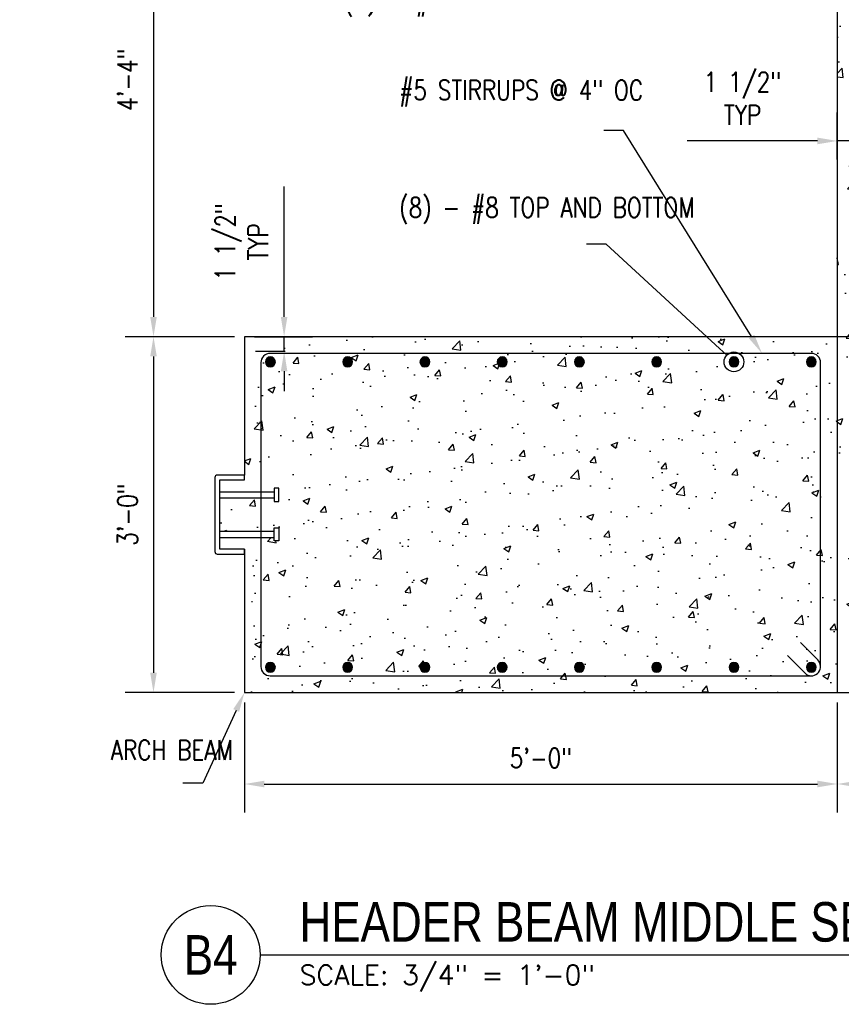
# Model space of a CAD drawing. Header units: inches. Extents: x 818 to 2209, y 105 to 919.
# Tile 9 of 127: x 1247 to 1330, y 105 to 204. Entities that reach past the tile are written whole.
import ezdxf
from ezdxf import colors
from ezdxf.entities.mleader import LeaderData, LeaderLine
from ezdxf.enums import TextEntityAlignment as Align
from ezdxf.math import Vec2, Vec3

# ---------------------------------------------------------------- set-up
doc = ezdxf.new("R2010")
doc.units = ezdxf.units.IN
doc.header["$MEASUREMENT"] = 0
for name, color, linetype in [('A-WALL-PATT', 8, 'Continuous'), ('S-ANNO-DIMS', 1, 'Continuous'), ('S-ANNO-NOTE', 2, 'Continuous'), ('S-ANNO-SYMB', 2, 'Continuous'), ('S-BEAM', 13, 'Continuous'), ('S-DETL-GENF', 3, 'Continuous'), ('S-DETL-HVY', 4, 'Continuous'), ('S-METL', 3, 'Continuous')]:
    doc.layers.add(name, color=color, linetype=linetype)
doc.styles.add('Annotative', font='romans.shx', dxfattribs={"width": 0.8, "height": 0.125})
doc.styles.add('Arial', font='romans.shx', dxfattribs={"width": 0.8})
doc.styles.add('ROMANS', font='romans.shx', dxfattribs={"width": 0.8})
doc.styles.add('TITLES', font='swiss.ttf', dxfattribs={"width": 0.8, "height": 0.25})
doc.dimstyles.new('Annotative', dxfattribs={"dimscale": 0, "dimtxt": 0.125, "dimasz": 0.125, "dimexe": 0.18, "dimexo": 0.0625, "dimgap": 0.09, "dimtad": 1, "dimdec": 3, "dimzin": 3, "dimdsep": 46, "dimlunit": 4, "dimtxsty": 'Annotative', "dimcen": 0.09, "dimclrt": 2, "dimazin": 2, "dimtfac": 1, "dimtdec": 3, "dimtmove": 0, "dimatfit": 0, "dimfxl": 1, "dimtfill": 1, "dimfrac": 2, "dimtolj": 1, "dimtzin": 0, "dimarcsym": 0})
pattern_1 = [(50, (0, 0), (7.172602, -0.627521), [0.75, -8.25]), (355, (0, 0), (-1.387513, 7.52192), [0.6, -6.6]), (100.45144, (0.598, -0.052), (5.78509, 6.8944), [0.637402, -7.01142]), (46.1842, (0, 2), (10.672413, -1.655193), [1.125, -12.375]), (96.6356, (0.889, 1.862), (9.34662, 9.741186), [0.9561, -10.51714]), (351.1842, (0, 2), (9.34662, 9.74119), [0.9, -9.9]), (21, (1, 1.5), (5.96907, -4.02619), [0.75, -8.25]), (326, (1, 1.5), (2.433153, 7.2515), [0.6, -6.6]), (71.45144, (1.4974, 1.1645), (8.402224, 3.22531), [0.637402, -7.01142]), (37.5, (0, 0), (0.1215986, 3.3289385), [0, -6.52, 0, -6.7, 0, -6.625]), (7.5, (0, 0), (2.630695, 3.944117), [0, -3.82, 0, -6.37, 0, -2.525]), (327.5, (-2.23, 0), (5.3382244, -0.2255487), [0, -2.5, 0, -7.8, 0, -10.35]), (317.5, (-3.23, 0), (5.831862, 1.00105), [0, -3.25, 0, -5.18, 0, -7.35])]

# ---------------------------------------------------------------- blocks, each defined once
blk = doc.blocks.new('Reinforcing Bar Section_USACE - __8-579028-HEADER BEAM MIDDLE SECTION')
at = {"layer": 'S-DETL-GENF'}
blk.add_hatch(color=256, dxfattribs=at).paths.add_polyline_path([(807.111, 164.95), (807.328, 165), (807.502, 165.138), (807.598, 165.339), (807.598, 165.561), (807.502, 165.762), (807.328, 165.9), (807.111, 165.95), (806.894, 165.9), (806.72, 165.762), (806.623, 165.561), (806.623, 165.339), (806.72, 165.138), (806.894, 165)])
for start, end in [(90, 270), (270, 90)]:
    blk.add_arc((807.111, 165.45), 0.5, start, end, dxfattribs=at)
blk = doc.blocks.new('Reinforcing Bar Section_USACE - __8-599908-HEADER BEAM MIDDLE SECTION')
at = {"layer": 'S-DETL-GENF'}
blk.add_hatch(color=256, dxfattribs=at).paths.add_polyline_path([(830.581, 164.95), (830.798, 165), (830.972, 165.138), (831.068, 165.339), (831.068, 165.561), (830.972, 165.762), (830.798, 165.9), (830.581, 165.95), (830.364, 165.9), (830.19, 165.762), (830.093, 165.561), (830.093, 165.339), (830.19, 165.138), (830.364, 165)])
for start, end in [(90, 270), (270, 90)]:
    blk.add_arc((830.581, 165.45), 0.5, start, end, dxfattribs=at)
blk = doc.blocks.new('Reinforcing Bend Type T1_USACE - _3-1434863-HEADER BEAM MIDDLE SECTION')
at = {"layer": 'S-DETL-HVY'}
blk.add_line((831.244, 135.288), (829.476, 137.056), dxfattribs=at)
for points in [[(831.518, 134.625), (831.518, 165.375, 0.414214), (830.581, 166.312), (775.81, 166.312, 0.414214), (774.873, 165.375), (774.873, 134.625, 0.414214), (775.81, 133.688), (830.581, 133.688)], [(828.183, 135.73), (830.079, 133.833, 0.895211), (831.244, 135.288)]]:
    blk.add_lwpolyline(points, format="xyb", dxfattribs=at)
blk = doc.blocks.new('*D51')
at = {"layer": 'Defpoints', "color": 0, "transparency": 16777216}
for p in [(1329.293, 224.411), (1260.084, 172.411), (1269.293, 172.411)]:
    blk.add_point(p, dxfattribs=at)
at = {"layer": 'S-ANNO-DIMS', "color": 0, "lineweight": -2, "transparency": 16777216}
for p, q in [((1328.293, 224.411), (1257.204, 224.411)), ((1260.084, 222.411), (1260.084, 174.411)), ((1268.293, 172.411), (1257.204, 172.411))]:
    blk.add_line(p, q, dxfattribs=at)
at = {"layer": 'S-ANNO-DIMS', "color": 0, "transparency": 16777216}
for points in [[(1259.751, 222.411), (1260.417, 222.411), (1260.084, 224.411)], [(1259.751, 174.411), (1260.417, 174.411), (1260.084, 172.411)]]:
    blk.add_solid(points, dxfattribs=at)
at = {"layer": 'S-ANNO-DIMS', "color": 2, "lineweight": -3, "transparency": 16777216, "insert": (1257.454, 198.411), "char_height": 2, "width": 8.21858, "attachment_point": 5, "rotation": 90, "style": 'Annotative'}
blk.add_mtext('\\A1;4\'-4"', dxfattribs=at)
blk = doc.blocks.new('*D50')
at = {"layer": 'Defpoints', "color": 0, "transparency": 16777216}
for p in [(1269.293, 172.411), (1260.084, 136.411), (1269.293, 136.411)]:
    blk.add_point(p, dxfattribs=at)
at = {"layer": 'S-ANNO-DIMS', "color": 0, "lineweight": -2, "transparency": 16777216}
for p, q in [((1268.293, 172.411), (1257.204, 172.411)), ((1260.084, 170.411), (1260.084, 138.411)), ((1268.293, 136.411), (1257.204, 136.411))]:
    blk.add_line(p, q, dxfattribs=at)
at = {"layer": 'S-ANNO-DIMS', "color": 0, "transparency": 16777216}
for points in [[(1259.751, 170.411), (1260.417, 170.411), (1260.084, 172.411)], [(1259.751, 138.411), (1260.417, 138.411), (1260.084, 136.411)]]:
    blk.add_solid(points, dxfattribs=at)
at = {"layer": 'S-ANNO-DIMS', "color": 2, "lineweight": -3, "transparency": 16777216, "insert": (1257.454, 154.411), "char_height": 2, "width": 8.21858, "attachment_point": 5, "rotation": 90, "style": 'Annotative'}
blk.add_mtext('\\A1;3\'-0"', dxfattribs=at)
blk = doc.blocks.new('*D49')
at = {"layer": 'Defpoints', "color": 0, "transparency": 16777216}
for p in [(1269.293, 136.411), (1329.293, 136.411), (1329.293, 127.152)]:
    blk.add_point(p, dxfattribs=at)
at = {"layer": 'S-ANNO-DIMS', "color": 0, "lineweight": -2, "transparency": 16777216}
for p, q in [((1269.293, 135.411), (1269.293, 124.272)), ((1329.293, 135.411), (1329.293, 124.272)), ((1271.293, 127.152), (1327.293, 127.152))]:
    blk.add_line(p, q, dxfattribs=at)
at = {"layer": 'S-ANNO-DIMS', "color": 0, "transparency": 16777216}
for points in [[(1271.293, 127.485), (1271.293, 126.819), (1269.293, 127.152)], [(1327.293, 127.485), (1327.293, 126.819), (1329.293, 127.152)]]:
    blk.add_solid(points, dxfattribs=at)
at = {"layer": 'S-ANNO-DIMS', "color": 2, "lineweight": -3, "transparency": 16777216, "insert": (1299.293, 129.782), "char_height": 2, "width": 8.21858, "attachment_point": 5, "style": 'Annotative'}
blk.add_mtext('\\A1;5\'-0"', dxfattribs=at)
blk = doc.blocks.new('*D48')
at = {"layer": 'Defpoints', "color": 0, "transparency": 16777216}
for p in [(1329.293, 136.411), (1389.293, 136.411), (1389.293, 127.152)]:
    blk.add_point(p, dxfattribs=at)
at = {"layer": 'S-ANNO-DIMS', "color": 0, "lineweight": -2, "transparency": 16777216}
for p, q in [((1329.293, 135.411), (1329.293, 124.272)), ((1389.293, 135.411), (1389.293, 124.272)), ((1331.293, 127.152), (1387.293, 127.152))]:
    blk.add_line(p, q, dxfattribs=at)
at = {"layer": 'S-ANNO-DIMS', "color": 0, "transparency": 16777216}
for points in [[(1331.293, 127.485), (1331.293, 126.819), (1329.293, 127.152)], [(1387.293, 127.485), (1387.293, 126.819), (1389.293, 127.152)]]:
    blk.add_solid(points, dxfattribs=at)
at = {"layer": 'S-ANNO-DIMS', "color": 2, "lineweight": -3, "transparency": 16777216, "insert": (1359.293, 129.782), "char_height": 2, "width": 8.21858, "attachment_point": 5, "style": 'Annotative'}
blk.add_mtext('\\A1;5\'-0"', dxfattribs=at)
blk = doc.blocks.new('_DotBlank')
at = {"color": 0, "linetype": 'ByBlock', "lineweight": -2}
blk.add_line((-0.5, 0), (-1, 0), dxfattribs=at)
blk.add_circle((0, 0), 0.5, dxfattribs=at)
blk = doc.blocks.new('*U73')
at = {"linetype": 'Continuous', "lineweight": -3}
blk.add_line((1.125, 0.625), (10.5, 0.625), dxfattribs=at)
at = {"lineweight": -3}
blk.add_circle((0.8125, 0.625), 0.3125, dxfattribs=at)
at = {"lineweight": -3, "style": 'Arial'}
blk.add_attdef('DRAWING_AREA_TITLE', text='', height=0.1875, dxfattribs=at).set_placement((1.3743, 0.6339), align=Align.BOTTOM_LEFT)
blk.add_attdef('X#', text='', height=0.1875, dxfattribs=at).set_placement((0.8125, 0.625), align=Align.MIDDLE_CENTER)
blk.add_attdef('SCALE:', text='', height=0.0938, dxfattribs=at).set_placement((1.3743, 0.5606), align=Align.TOP_LEFT)
blk = doc.blocks.new('*D98')
at = {"layer": 'Defpoints', "color": 0, "transparency": 16777216}
for p in [(1330.793, 192.214), (1329.293, 189.334), (1330.793, 189.334)]:
    blk.add_point(p, dxfattribs=at)
at = {"layer": 'S-ANNO-DIMS', "color": 0, "lineweight": -2, "transparency": 16777216}
for p, q in [((1329.293, 190.334), (1329.293, 195.094)), ((1330.793, 190.334), (1330.793, 195.094)), ((1327.293, 192.214), (1314.108, 192.214)), ((1330.793, 192.214), (1329.293, 192.214)), ((1332.793, 192.214), (1334.793, 192.214))]:
    blk.add_line(p, q, dxfattribs=at)
at = {"layer": 'S-ANNO-DIMS', "color": 0, "transparency": 16777216}
for points in [[(1327.293, 192.547), (1327.293, 191.88), (1329.293, 192.214)], [(1332.793, 192.547), (1332.793, 191.88), (1330.793, 192.214)]]:
    blk.add_solid(points, dxfattribs=at)
at = {"layer": 'S-ANNO-DIMS', "color": 2, "transparency": 16777216, "insert": (1319.7, 196.511), "char_height": 2, "attachment_point": 5, "style": 'Annotative', "bg_fill": 3, "box_fill_scale": 1.25, "bg_fill_color": 256, "bg_fill_true_color": 13158600, "bg_fill_transparency": 0}
blk.add_mtext('\\A1;1 1/2"\\PTYP', dxfattribs=at)
blk = doc.blocks.new('*D99')
at = {"layer": 'Defpoints', "color": 0, "transparency": 16777216}
for p in [(1269.293, 172.411), (1273.306, 170.911), (1274.421, 170.911)]:
    blk.add_point(p, dxfattribs=at)
at = {"layer": 'S-ANNO-DIMS', "color": 0, "lineweight": -2, "transparency": 16777216}
for p, q in [((1273.306, 174.411), (1273.306, 187.596)), ((1270.293, 172.411), (1276.186, 172.411)), ((1273.306, 170.911), (1273.306, 172.411)), ((1273.421, 170.911), (1270.426, 170.911)), ((1273.306, 168.911), (1273.306, 166.911))]:
    blk.add_line(p, q, dxfattribs=at)
at = {"layer": 'S-ANNO-DIMS', "color": 0, "transparency": 16777216}
for points in [[(1272.973, 174.411), (1273.639, 174.411), (1273.306, 172.411)], [(1272.973, 168.911), (1273.639, 168.911), (1273.306, 170.911)]]:
    blk.add_solid(points, dxfattribs=at)
at = {"layer": 'S-ANNO-DIMS', "color": 2, "transparency": 16777216, "insert": (1269.009, 182.004), "char_height": 2, "attachment_point": 5, "rotation": 90, "style": 'Annotative', "bg_fill": 3, "box_fill_scale": 1.25, "bg_fill_color": 256, "bg_fill_true_color": 13158600, "bg_fill_transparency": 0}
blk.add_mtext('\\A1;1 1/2"\\PTYP', dxfattribs=at)

msp = doc.modelspace()

# ---------------------------------------------------------------- hatches: boundary and pattern name
at = {"layer": 'A-WALL-PATT', "lineweight": -3}
h = msp.add_hatch(dxfattribs=at)
h.set_pattern_fill('AR-CONC', color=8, style=0)
h.set_pattern_definition(pattern_1)
h.paths.add_polyline_path([(1389.2926, 194.3938), (1388.2926, 194.4143), (1388.2926, 215.4143), (1389.2926, 215.3938), (1389.2926, 224.4114), (1337.2926, 224.4114), (1337.2926, 246.4114), (1329.2926, 246.4114), (1329.2926, 172.4114), (1389.2926, 172.4114)])
h = msp.add_hatch(dxfattribs=at)
h.set_pattern_fill('AR-CONC', color=8, style=0)
h.set_pattern_definition(pattern_1)
h.paths.add_polyline_path([(1329.2926, 172.4114), (1269.2926, 172.4114), (1269.2926, 158.4114), (1269.2926, 157.9114), (1266.7926, 157.9114), (1266.7926, 156.7263), (1272.3044, 156.7263), (1272.3044, 157.0807), (1272.7768, 157.0807), (1272.7768, 155.7421), (1272.3044, 155.7421), (1272.3044, 156.0964), (1266.7926, 156.0964), (1266.7926, 152.7263), (1272.3044, 152.7263), (1272.3044, 153.0807), (1272.7768, 153.0807), (1272.7768, 151.7421), (1272.3044, 151.7421), (1272.3044, 152.0964), (1266.7926, 152.0964), (1266.7926, 150.9114), (1269.2926, 150.9114), (1269.2926, 150.4114), (1269.2926, 136.4114), (1329.2926, 136.4114)])
h = msp.add_hatch(dxfattribs=at)
h.set_pattern_fill('AR-CONC', color=8, style=0)
h.set_pattern_definition(pattern_1)
h.paths.add_polyline_path([(1389.2926, 172.4114), (1329.2926, 172.4114), (1329.2926, 136.4114), (1389.2926, 136.4114)])

# ---------------------------------------------------------------- linework, layer by layer
at = {"layer": 'S-BEAM'}
msp.add_line((1329.2926, 246.4114), (1329.2926, 136.4114), dxfattribs=at)
at = {"layer": 'S-BEAM', "lineweight": -3}
for p, q in [((1389.2926, 172.4114), (1269.2926, 172.4114)), ((1269.2926, 172.4114), (1269.2926, 158.4114)), ((1269.2926, 150.9114), (1269.2926, 136.4114)), ((1269.2926, 136.4114), (1389.2926, 136.4114))]:
    msp.add_line(p, q, dxfattribs=at)
at = {"layer": 'S-METL', "lineweight": -3}
for p, q in [((1266.7926, 156.7263), (1272.3044, 156.7263)), ((1266.7926, 156.0964), (1272.3044, 156.0964)), ((1266.7926, 152.7263), (1272.3044, 152.7263)), ((1266.7926, 152.0964), (1272.3044, 152.0964))]:
    msp.add_line(p, q, dxfattribs=at)
msp.add_lwpolyline([(1269.2926, 157.9114), (1269.2926, 158.4114), (1266.5426, 158.4114, 0.4142136), (1266.2926, 158.1614), (1266.2926, 150.6614, 0.4142136), (1266.5426, 150.4114), (1269.2926, 150.4114), (1269.2926, 150.9114), (1266.7926, 150.9114), (1266.7926, 157.9114)], format="xyb", close=True, dxfattribs=at)
for points in [[(1272.3044, 157.0807), (1272.3044, 155.7421), (1272.7768, 155.7421), (1272.7768, 157.0807)], [(1272.3044, 151.7421), (1272.3044, 153.0807), (1272.7768, 153.0807), (1272.7768, 151.7421)]]:
    msp.add_lwpolyline(points, close=True, dxfattribs=at)

# ---------------------------------------------------------------- block references
at = {"layer": 'S-ANNO-SYMB', "lineweight": -3}
ref = msp.add_blockref('*U73', (1252.8751, 99.8638), dxfattribs=dict(at, xscale=16.00000009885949, yscale=16.00000009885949, zscale=16.00000009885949))
ref.add_attrib('SCALE:', 'SCALE: 3/4" = 1\'-0"', dxfattribs={"layer": '0', "lineweight": -3, "height": 2, "style": 'ROMANS'}).set_placement((1274.8638, 108.8332), align=Align.TOP_LEFT)
ref.add_attrib('DRAWING_AREA_TITLE', 'HEADER BEAM MIDDLE SECTION', dxfattribs={"layer": '0', "lineweight": -3, "height": 4, "style": 'TITLES', "width": 0.796875}).set_placement((1274.8638, 110.0063), align=Align.BOTTOM_LEFT)
ref.add_attrib('X#', 'B4', dxfattribs={"layer": '0', "lineweight": -3, "height": 4, "style": 'TITLES', "width": 0.796875}).set_placement((1265.8751, 109.8638), align=Align.MIDDLE_CENTER)
at = {"layer": 'S-DETL-GENF', "lineweight": -3}
for name, p in [('Reinforcing Bend Type T1_USACE - _3-1434863-HEADER BEAM MIDDLE SECTION', (496.0867, 4.4114)), ('Reinforcing Bar Section_USACE - __8-579028-HEADER BEAM MIDDLE SECTION', (464.8067, 4.4114)), ('Reinforcing Bar Section_USACE - __8-579028-HEADER BEAM MIDDLE SECTION', (472.6267, 4.4114)), ('Reinforcing Bar Section_USACE - __8-599908-HEADER BEAM MIDDLE SECTION', (456.9767, 4.4114)), ('Reinforcing Bar Section_USACE - __8-599908-HEADER BEAM MIDDLE SECTION', (464.7967, 4.4114)), ('Reinforcing Bar Section_USACE - __8-579028-HEADER BEAM MIDDLE SECTION', (496.0867, 4.4114)), ('Reinforcing Bar Section_USACE - __8-579028-HEADER BEAM MIDDLE SECTION', (503.9067, 4.4114)), ('Reinforcing Bar Section_USACE - __8-599908-HEADER BEAM MIDDLE SECTION', (488.2567, 4.4114)), ('Reinforcing Bar Section_USACE - __8-599908-HEADER BEAM MIDDLE SECTION', (496.0867, 4.4114))]:
    msp.add_blockref(name, p, dxfattribs=at)
at = {"layer": 'S-DETL-GENF', "lineweight": -3, "rotation": 180}
for name, p in [('Reinforcing Bar Section_USACE - __8-599908-HEADER BEAM MIDDLE SECTION', (2102.4985, 304.4114)), ('Reinforcing Bar Section_USACE - __8-599908-HEADER BEAM MIDDLE SECTION', (2110.3185, 304.4114)), ('Reinforcing Bar Section_USACE - __8-579028-HEADER BEAM MIDDLE SECTION', (2094.6685, 304.4114)), ('Reinforcing Bar Section_USACE - __8-579028-HEADER BEAM MIDDLE SECTION', (2102.4885, 304.4114)), ('Reinforcing Bar Section_USACE - __8-599908-HEADER BEAM MIDDLE SECTION', (2133.7785, 304.4114)), ('Reinforcing Bar Section_USACE - __8-599908-HEADER BEAM MIDDLE SECTION', (2141.5985, 304.4114)), ('Reinforcing Bar Section_USACE - __8-579028-HEADER BEAM MIDDLE SECTION', (2125.9485, 304.4114)), ('Reinforcing Bar Section_USACE - __8-579028-HEADER BEAM MIDDLE SECTION', (2133.7785, 304.4114))]:
    msp.add_blockref(name, p, dxfattribs=at)

# ---------------------------------------------------------------- dimensions: what is measured, and where the dimension line sits
at = {"layer": 'S-ANNO-DIMS', "lineweight": -3}
for base, p1, p2, picture, middle in [((1260.0841, 172.4114), (1329.2926, 224.4114), (1269.2926, 172.4114), '*D51', (1257.4536, 198.4114)), ((1260.0841, 136.4114), (1269.2926, 172.4114), (1269.2926, 136.4114), '*D50', (1257.4536, 154.4114))]:
    dim = msp.add_linear_dim(base=base, p1=p1, p2=p2, angle=90, dimstyle='Annotative', override={"dimpost": '\\X', "dimtfill": 0}, dxfattribs=at)
    dim.commit()
    dim.dimension.update_dxf_attribs({"geometry": picture, "text_midpoint": middle})
for base, p1, p2, picture, middle in [((1329.2926, 127.152), (1269.2926, 136.4114), (1329.2926, 136.4114), '*D49', (1299.2926, 129.7825)), ((1389.2926, 127.152), (1329.2926, 136.4114), (1389.2926, 136.4114), '*D48', (1359.2926, 129.7825))]:
    dim = msp.add_linear_dim(base=base, p1=p1, p2=p2, dimstyle='Annotative', override={"dimpost": '\\X', "dimtfill": 0}, dxfattribs=at)
    dim.commit()
    dim.dimension.update_dxf_attribs({"geometry": picture, "text_midpoint": middle})

# ---------------------------------------------------------------- leaders
at = {"layer": 'S-ANNO-NOTE', "lineweight": -3}
ml = msp.add_multileader_mtext('Standard', dxfattribs=at)
ml.set_content('(3) - #11 EACH SIDE', color=256, style='Annotative')
ml.set_leader_properties(color=1, linetype='ByLayer', lineweight=-1)
ml.set_arrow_properties(name='DOTBLANK')
ml.build(insert=Vec2(0, 0))
ml.multileader.update_dxf_attribs({"text_right_attachment_type": 3, "dogleg_length": 0.125, "arrow_head_size": 2, "scale": 16})
ctx = ml.context
ctx.base_point, ctx.scale, ctx.char_height, ctx.arrow_head_size, ctx.landing_gap_size, ctx.plane_origin = Vec3(1277.9172, 206.1395), 16, 2, 2, 1.44, Vec3(1331.8637, 202.9216)
ctx.right_attachment = 3
notes = []
notes.append((ctx, [(0, (1, 1, 0), (1310.3019, 205.7585), (-1, 0), 2, [(0, [(1332.9074, 209.6716)], 0, [])])]))
ctx.mtext.insert, ctx.mtext.flow_direction = Vec3(1279.3572, 207.4728), 5
ml = msp.add_multileader_mtext('Standard', dxfattribs=at)
ml.set_content('#8 DIAGONAL BARS MATCH ROOF REINF CONTINUOUS BAR SPACING, MAX 8" OC', color=256, style='Annotative')
ml.set_leader_properties(color=1, linetype='ByLayer', lineweight=-1)
ml.build(insert=Vec2(0, 0))
ml.multileader.update_dxf_attribs({"text_right_attachment_type": 3, "dogleg_length": 0.125, "arrow_head_size": 2, "scale": 16})
ctx = ml.context
ctx.base_point, ctx.scale, ctx.char_height, ctx.arrow_head_size, ctx.landing_gap_size, ctx.plane_origin = Vec3(1077.2384, 188.4043), 16, 2, 2, 1.44, Vec3(1079.4568, 206.7796)
ctx.right_attachment = 3
notes.append((ctx, [(0, (1, 1, 0), (1075.2384, 188.4043), (1, 0), 2, [(0, [(1074.0591, 202.9095)], 0, [])])]))
ctx.mtext.insert, ctx.mtext.width, ctx.mtext.flow_direction = Vec3(1078.6784, 189.5948), 34.000062, 5
ml = msp.add_multileader_mtext('Standard', dxfattribs=at)
ml.set_content('#5 STIRRUPS @ 4" OC', color=256, style='Annotative')
ml.set_leader_properties(color=1, linetype='ByLayer', lineweight=-1)
ml.build(insert=Vec2(0, 0))
ml.multileader.update_dxf_attribs({"text_right_attachment_type": 3, "dogleg_length": 0.125, "arrow_head_size": 2, "scale": 16})
ctx = ml.context
ctx.base_point, ctx.scale, ctx.char_height, ctx.arrow_head_size, ctx.landing_gap_size, ctx.plane_origin = Vec3(1283.5127, 197.3567), 16, 2, 2, 1.44, Vec3(1321.6789, 170.9114)
ctx.right_attachment = 3
notes.append((ctx, [(0, (1, 1, 0), (1307.6689, 193.2615), (-1, 0), 2, [(0, [(1321.6789, 170.7239)], 0, [])])]))
ctx.mtext.insert, ctx.mtext.width, ctx.mtext.flow_direction = Vec3(1284.9527, 198.3567), 20.266725, 5
ml = msp.add_multileader_mtext('Standard', dxfattribs=at)
ml.set_content('#8 DIAGONAL BARS MATCH ROOF REINF CONTINUOUS BAR SPACING, MAX 8" OC', color=256, style='Annotative')
ml.set_leader_properties(color=1, linetype='ByLayer', lineweight=-1)
ml.build(insert=Vec2(0, 0))
ml.multileader.update_dxf_attribs({"text_right_attachment_type": 3, "dogleg_length": 0.125, "arrow_head_size": 2, "scale": 16})
ctx = ml.context
ctx.base_point, ctx.scale, ctx.char_height, ctx.arrow_head_size, ctx.landing_gap_size, ctx.plane_origin = Vec3(896.1467, 190.6344), 16, 2, 2, 1.44, Vec3(893.4364, 206.7796)
ctx.right_attachment = 3
notes.append((ctx, [(0, (1, 1, 0), (894.1467, 190.6344), (1, 0), 2, [(0, [(887.8594, 193.8614)], 0, [])])]))
ctx.mtext.insert, ctx.mtext.width, ctx.mtext.flow_direction = Vec3(897.5867, 191.6344), 43.322705, 5
ml = msp.add_multileader_mtext('Standard', dxfattribs=at)
ml.set_content('#4 STIRRUPS\\P@ 4" OC', color=256, style='Annotative')
ml.set_leader_properties(color=1, linetype='ByLayer', lineweight=-1)
ml.build(insert=Vec2(0, 0))
ml.multileader.update_dxf_attribs({"text_left_attachment_type": 3, "text_right_attachment_type": 3, "dogleg_length": 0.125, "arrow_head_size": 2, "scale": 16})
ctx = ml.context
ctx.base_point, ctx.scale, ctx.char_height, ctx.arrow_head_size, ctx.landing_gap_size, ctx.plane_origin = Vec3(974.7909, 187.6117), 16, 2, 2, 1.44, Vec3(1003.926, 170.9114)
ctx.left_attachment, ctx.right_attachment = 3, 3
notes.append((ctx, [(0, (1, 1, 0), (995.2899, 187.6117), (-1, 0), 2, [(0, [(1003.926, 170.7239)], 0, [])])]))
ctx.mtext.insert, ctx.mtext.width, ctx.mtext.flow_direction = Vec3(976.2309, 192.707), 38.003556, 5
ml = msp.add_multileader_mtext('Standard', dxfattribs=at)
ml.set_content('\\pxt3.2,6.4,9.6,12.8,16,19.2,22.4,25.6,28.8,32,35.2,38.4,41.6,44.8,48,51.2,54.4,57.6,60.8,64,67.2,70.4,73.6,76.8,80,83.2,86.4,89.6,92.8,96,99.2,102.4;{\\C256;(3) - #11 EACH SIDE}', color=256, style='Annotative')
ml.set_leader_properties(color=1, linetype='ByLayer', lineweight=-1)
ml.set_arrow_properties(name='DOTBLANK')
ml.build(insert=Vec2(0, 0))
ml.multileader.update_dxf_attribs({"text_right_attachment_type": 3, "dogleg_length": 0.125, "arrow_head_size": 2, "scale": 16})
ctx = ml.context
ctx.base_point, ctx.scale, ctx.char_height, ctx.arrow_head_size, ctx.landing_gap_size, ctx.plane_origin = Vec3(896.1467, 178.0086), 16, 2, 2, 1.44, Vec3(879.4509, 191.8745)
ctx.right_attachment = 3
notes.append((ctx, [(0, (1, 1, 0), (894.1467, 178.0086), (1, 0), 2, [(0, [(889.4145, 187.1716)], 0, [])])]))
ctx.mtext.insert, ctx.mtext.width, ctx.mtext.flow_direction = Vec3(897.5867, 179.342), 30.088367, 5
ml = msp.add_multileader_mtext('Standard', dxfattribs=at)
ml.set_content('(8) - #8 TOP AND BOTTOM', color=256, style='Annotative')
ml.set_leader_properties(color=1, linetype='ByLayer', lineweight=-1)
ml.set_arrow_properties(name='DOTBLANK')
ml.build(insert=Vec2(0, 0))
ml.multileader.update_dxf_attribs({"text_right_attachment_type": 3, "dogleg_length": 0.125, "arrow_head_size": 2, "scale": 16})
ctx = ml.context
ctx.base_point, ctx.scale, ctx.char_height, ctx.arrow_head_size, ctx.landing_gap_size, ctx.plane_origin = Vec3(1283.5127, 185.4789), 16, 2, 2, 1.44, Vec3(1316.4307, 170.3614)
ctx.right_attachment = 3
notes.append((ctx, [(0, (1, 1, 0), (1305.9165, 181.7646), (-1, 0), 2, [(0, [(1318.8376, 169.8614)], 0, [])])]))
ctx.mtext.insert, ctx.mtext.width, ctx.mtext.flow_direction = Vec3(1284.9527, 186.4789), 20.266725, 5
ml = msp.add_multileader_mtext('Standard', dxfattribs=at)
ml.set_content('(4) - #8 TOP AND BOTTOM', color=256, style='Annotative')
ml.set_leader_properties(color=1, linetype='ByLayer', lineweight=-1)
ml.set_arrow_properties(name='DOTBLANK')
ml.build(insert=Vec2(0, 0))
ml.multileader.update_dxf_attribs({"text_left_attachment_type": 3, "text_right_attachment_type": 3, "dogleg_length": 0.125, "arrow_head_size": 2, "scale": 16})
ctx = ml.context
ctx.base_point, ctx.scale, ctx.char_height, ctx.arrow_head_size, ctx.landing_gap_size, ctx.plane_origin = Vec3(971.5147, 180.0227), 16, 2, 2, 1.44, Vec3(998.6778, 170.3614)
ctx.left_attachment, ctx.right_attachment = 3, 3
notes.append((ctx, [(0, (1, 1, 0), (993.9185, 180.0227), (-1, 0), 2, [(0, [(998.6778, 169.8614)], 0, [])])]))
ctx.mtext.insert, ctx.mtext.width, ctx.mtext.flow_direction = Vec3(972.9547, 184.737), 20.266725, 5
ml = msp.add_multileader_mtext('Standard', dxfattribs=at)
ml.set_content('\\pxt3.2,6.4,9.6,12.8,16,19.2,22.4,25.6,28.8,32,35.2,38.4,41.6,44.8,48,51.2,54.4,57.6,60.8,64,67.2,70.4,73.6,76.8,80,83.2,86.4,89.6,92.8,96,99.2,102.4;{\\C256;(6)^I- #10 EACH FACE}', color=256, style='Annotative')
ml.set_leader_properties(color=1, linetype='ByLayer', lineweight=-1)
ml.set_arrow_properties(name='DOTBLANK')
ml.build(insert=Vec2(0, 0))
ml.multileader.update_dxf_attribs({"text_right_attachment_type": 3, "dogleg_length": 0.125, "arrow_head_size": 2, "scale": 16})
ctx = ml.context
ctx.base_point, ctx.scale, ctx.char_height, ctx.arrow_head_size, ctx.landing_gap_size, ctx.plane_origin = Vec3(901.2748, 155.5128), 16, 2, 2, 1.44, Vec3(879.4509, 166.6959)
ctx.right_attachment = 3
notes.append((ctx, [(0, (1, 1, 0), (899.2748, 155.5128), (1, 0), 2, [(0, [(889.5809, 160.5614)], 0, [])])]))
ctx.mtext.insert, ctx.mtext.width, ctx.mtext.flow_direction = Vec3(902.7148, 156.8461), 30.088367, 5
ml = msp.add_multileader_mtext('Standard', dxfattribs=at)
ml.set_content('(2) - #5 STIRRUPS @ 6" OC', color=256, style='Annotative')
ml.set_leader_properties(color=1, linetype='ByLayer', lineweight=-1)
ml.build(insert=Vec2(0, 0))
ml.multileader.update_dxf_attribs({"text_right_attachment_type": 3, "dogleg_length": 0.125, "arrow_head_size": 2, "scale": 16})
ctx = ml.context
ctx.base_point, ctx.scale, ctx.char_height, ctx.arrow_head_size, ctx.landing_gap_size, ctx.plane_origin = Vec3(1077.2384, 148.2785), 16, 2, 2, 1.44, Vec3(1066.6986, 151.773)
ctx.right_attachment = 3
notes.append((ctx, [(0, (1, 1, 0), (1075.2384, 148.2785), (1, 0), 2, [(0, [(1067.7611, 146.4952)], 0, [])])]))
ctx.mtext.insert, ctx.mtext.width, ctx.mtext.flow_direction = Vec3(1078.6784, 149.2785), 28.114286, 5
ml = msp.add_multileader_mtext('Standard', dxfattribs=at)
ml.set_content('(2) - #5 STIRRUPS @ 6" OC', color=256, style='Annotative')
ml.set_leader_properties(color=1, linetype='ByLayer', lineweight=-1)
ml.build(insert=Vec2(0, 0))
ml.multileader.update_dxf_attribs({"text_right_attachment_type": 3, "dogleg_length": 0.125, "arrow_head_size": 2, "scale": 16})
ctx = ml.context
ctx.base_point, ctx.scale, ctx.char_height, ctx.arrow_head_size, ctx.landing_gap_size, ctx.plane_origin = Vec3(901.2748, 144.2647), 16, 2, 2, 1.44, Vec3(879.4509, 152.6959)
ctx.right_attachment = 3
notes.append((ctx, [(0, (1, 1, 0), (899.2748, 144.2647), (1, 0), 2, [(0, [(891.7059, 148.1576)], 0, [])])]))
ctx.mtext.insert, ctx.mtext.width, ctx.mtext.flow_direction = Vec3(902.7148, 145.2647), 24.910283, 5
ml = msp.add_multileader_mtext('Standard', dxfattribs=at)
ml.set_content('{\\C256;HEADER BEAM}', color=256, style='Annotative')
ml.set_leader_properties(color=1, linetype='ByLayer', lineweight=-1)
ml.build(insert=Vec2(0, 0))
ml.multileader.update_dxf_attribs({"text_right_attachment_type": 3, "dogleg_length": 0.125, "arrow_head_size": 2, "scale": 16})
ctx = ml.context
ctx.base_point, ctx.scale, ctx.char_height, ctx.arrow_head_size, ctx.landing_gap_size, ctx.plane_origin = Vec3(1077.2384, 140.5242), 16, 2, 2, 1.44, Vec3(1033.2486, 126.8889)
ctx.right_attachment = 3
notes.append((ctx, [(0, (1, 1, 0), (1075.2384, 140.5242), (1, 0), 2, [(0, [(1069.6361, 139.7283)], 0, [])])]))
ctx.mtext.insert, ctx.mtext.width, ctx.mtext.flow_direction = Vec3(1078.6784, 141.5242), 18.335024, 5
ml = msp.add_multileader_mtext('Standard', dxfattribs=at)
ml.set_content('\\pxt3.2,6.4,9.6,12.8,16,19.2,22.4,25.6,28.8,32,35.2,38.4,41.6,44.8,48,51.2,54.4,57.6,60.8,64,67.2,70.4,73.6,76.8,80,83.2,86.4,89.6,92.8,96,99.2,102.4;(4) - #4 TOP AND BOTTOM', color=256, style='Annotative')
ml.set_leader_properties(color=1, linetype='ByLayer', lineweight=-1)
ml.set_arrow_properties(name='DOTBLANK')
ml.build(insert=Vec2(0, 0))
ml.multileader.update_dxf_attribs({"text_right_attachment_type": 3, "dogleg_length": 0.125, "arrow_head_size": 2, "scale": 16})
ctx = ml.context
ctx.base_point, ctx.scale, ctx.char_height, ctx.arrow_head_size, ctx.landing_gap_size, ctx.plane_origin = Vec3(1077.2384, 133.625), 16, 2, 2, 1.44, Vec3(1066.6986, 143.4242)
ctx.right_attachment = 3
notes.append((ctx, [(0, (1, 1, 0), (1075.2384, 133.625), (1, 0), 2, [(0, [(1055.4611, 139.4114)], 0, [])])]))
ctx.mtext.insert, ctx.mtext.width, ctx.mtext.flow_direction = Vec3(1078.6784, 134.9583), 36.394188, 5
ml = msp.add_multileader_mtext('Standard', dxfattribs=at)
ml.set_content('ARCH BEAM', color=256, style='Annotative')
ml.set_leader_properties(color=1, linetype='ByLayer', lineweight=-1)
ml.build(insert=Vec2(0, 0))
ml.multileader.update_dxf_attribs({"text_right_attachment_type": 3, "dogleg_length": 0.125, "arrow_head_size": 2, "scale": 16})
ctx = ml.context
ctx.base_point, ctx.scale, ctx.char_height, ctx.arrow_head_size, ctx.landing_gap_size, ctx.plane_origin = Vec3(1254.3244, 130.5876), 16, 2, 2, 1.44, Vec3(1262.1015, 136.4114)
ctx.right_attachment = 3
notes.append((ctx, [(0, (1, 1, 0), (1265.0711, 127.2542), (-1, 0), 2, [(0, [(1269.2926, 136.4114)], 0, [])])]))
ctx.mtext.insert, ctx.mtext.width, ctx.mtext.flow_direction = Vec3(1255.7644, 131.5876), 5.583864, 5
for ctx, leaders in notes:
    for number, flags, end, landing, length, lines in leaders:
        leader = LeaderData()
        leader.index, (leader.has_last_leader_line, leader.has_dogleg_vector, leader.attachment_direction) = number, flags
        leader.last_leader_point, leader.dogleg_vector, leader.dogleg_length = Vec3(end), Vec3(landing), length
        for number, points, colour, breaks in lines:
            line = LeaderLine()
            line.index, line.vertices, line.color, line.breaks = number, Vec3.list(points), colors.encode_raw_color(colour), breaks
            leader.lines.append(line)
        ctx.leaders.append(leader)

# ---------------------------------------------------------------- next in the draw order: dimensions: what is measured, and where the dimension line sits
at = {"layer": 'S-ANNO-DIMS'}
dim = msp.add_linear_dim(base=(1330.7926, 192.2137), p1=(1329.2926, 189.3337), p2=(1330.7926, 189.3337), text='<>\\PTYP', dimstyle='Annotative', override={"dimpost": '\\X'}, dxfattribs=at)
dim.commit()
dim.dimension.update_dxf_attribs({"geometry": '*D98', "text_midpoint": (1319.7002, 192.2137), "dimtype": 160})
dim = msp.add_linear_dim(base=(1273.3062, 170.9114), p1=(1269.2926, 172.4114), p2=(1274.4206, 170.9114), angle=90, text='<>\\PTYP', dimstyle='Annotative', override={"dimpost": '\\X'}, dxfattribs=at)
dim.commit()
dim.dimension.update_dxf_attribs({"geometry": '*D99', "text_midpoint": (1273.3062, 182.0038), "dimtype": 160})

doc.saveas('drawing.dxf')
